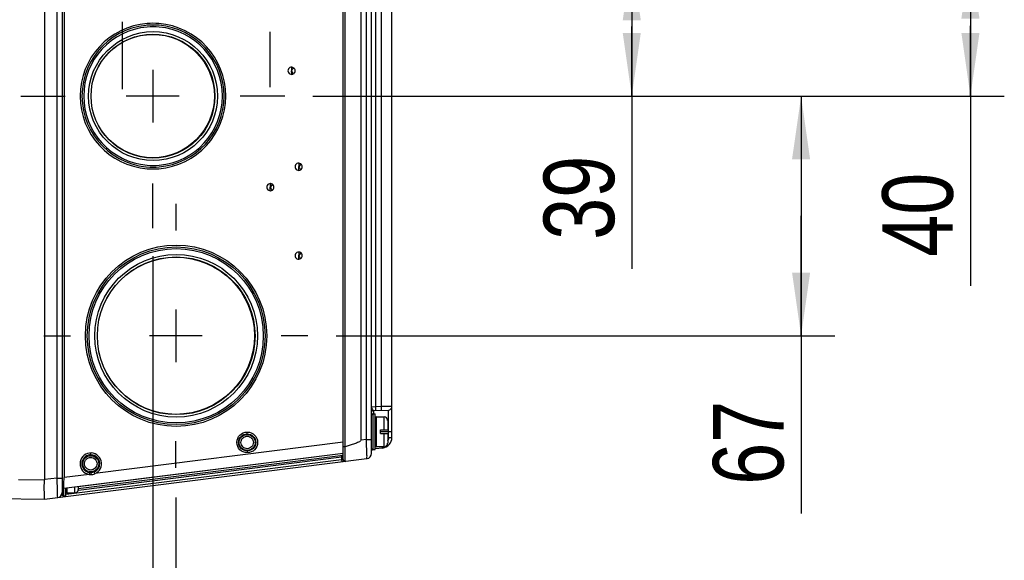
# Model space of a CAD drawing. Header units: inches. Extents: x 0 to 117, y 0 to 83.
# Tile 31 of 69: x 53 to 64, y 63 to 69. Entities that reach past the tile are written whole.
import ezdxf

# ---------------------------------------------------------------- set-up
doc = ezdxf.new("R2010")
doc.units = ezdxf.units.IN
doc.header["$LTSCALE"] = 6.431102
doc.header["$MEASUREMENT"] = 0
doc.linetypes.add('CENTER', pattern=[0.6, 0.375, -0.075, 0.075, -0.075])
doc.layers.get('0').update_dxf_attribs({"linetype": 'CONTINUOUS'})
doc.layers.add('DEFAULT_1', color=7, linetype='CENTER')
doc.styles.get("Standard").update_dxf_attribs({"font": 'txt', "width": 0.8})
doc.dimstyles.new('DIMSTYLE_1', dxfattribs={"dimtxt": 0.78125, "dimasz": 0.7, "dimexe": 0.18, "dimexo": 0.0625, "dimgap": 0.09, "dimtad": 1, "dimdec": 0, "dimzin": 4, "dimdsep": 46, "dimtxsty": 'STANDARD', "dimblk": '_FILLED', "dimblk1": '_FILLED', "dimblk2": '_FILLED', "dimcen": 0.09, "dimadec": 0, "dimazin": 0, "dimtfac": 1, "dimtdec": 0, "dimtofl": 0, "dimtmove": 0, "dimatfit": 3, "dimldrblk": '_FILLED', "dimfxl": 1, "dimtolj": 1, "dimtzin": 4, "dimarcsym": 0})

# ---------------------------------------------------------------- blocks, each defined once
blk = doc.blocks.new('_FILLED')
at = {"color": 0, "linetype": 'BYBLOCK'}
blk.add_solid([(0, 0), (-1, 0.143), (-1, -0.143)], dxfattribs=at)
blk = doc.blocks.new('*D10')
at = {"color": 7, "linetype": 'CONTINUOUS'}
for p, q in [((54.954, 66.398), (54.954, 61.524)), ((55.211, 63.726), (55.211, 61.524)), ((54.954, 61.899), (53.954, 61.899)), ((53.954, 61.899), (55.083, 61.899)), ((57.018, 61.899), (55.083, 61.899)), ((55.211, 61.899), (57.018, 61.899))]:
    blk.add_line(p, q, dxfattribs=at)
at = {"color": 7, "linetype": 'CONTINUOUS', "xscale": 0.7, "yscale": 0.7, "zscale": 0.7}
blk.add_blockref('_FILLED', (54.954, 61.899), dxfattribs=at)
at = {"color": 7, "linetype": 'CONTINUOUS', "xscale": 0.7, "yscale": 0.7, "zscale": 0.7, "rotation": 180}
blk.add_blockref('_FILLED', (55.211, 61.899), dxfattribs=at)
at = {"color": 7, "linetype": 'CONTINUOUS', "insert": (56.393, 62.875), "char_height": 0.781, "width": 0.625, "attachment_point": 1, "line_spacing_factor": 0.9}
blk.add_mtext('7', dxfattribs=at)
blk = doc.blocks.new('*D12')
at = {"color": 7, "linetype": 'CONTINUOUS'}
for p, q in [((56.728, 68.172), (62.509, 68.172)), ((62.134, 68.172), (62.134, 66.844)), ((62.134, 65.517), (62.134, 66.844)), ((62.134, 66.844), (62.134, 63.547)), ((56.985, 65.517), (62.509, 65.517))]:
    blk.add_line(p, q, dxfattribs=at)
at = {"color": 7, "linetype": 'CONTINUOUS', "xscale": 0.7, "yscale": 0.7, "zscale": 0.7}
for p, rotation in [((62.134, 68.172), 90), ((62.134, 65.517), 270)]:
    blk.add_blockref('_FILLED', p, dxfattribs=dict(at, rotation=rotation))
at = {"color": 7, "linetype": 'CONTINUOUS', "insert": (61.158, 64.797), "char_height": 0.7812, "width": 1.25, "attachment_point": 3, "rotation": 90, "line_spacing_factor": 0.9}
blk.add_mtext('67', dxfattribs=at)
blk = doc.blocks.new('*D13')
at = {"color": 7, "linetype": 'CONTINUOUS'}
for p, q in [((56.394, 69.711), (60.634, 69.711)), ((60.259, 69.711), (60.259, 68.941)), ((60.259, 68.172), (60.259, 68.941)), ((60.259, 68.941), (60.259, 66.26)), ((56.728, 68.172), (60.634, 68.172))]:
    blk.add_line(p, q, dxfattribs=at)
at = {"color": 7, "linetype": 'CONTINUOUS', "xscale": 0.7, "yscale": 0.7, "zscale": 0.7}
for p, rotation in [((60.259, 69.711), 90), ((60.259, 68.172), 270)]:
    blk.add_blockref('_FILLED', p, dxfattribs=dict(at, rotation=rotation))
at = {"color": 7, "linetype": 'CONTINUOUS', "insert": (59.283, 67.51), "char_height": 0.7812, "width": 1.25, "attachment_point": 3, "rotation": 90, "line_spacing_factor": 0.9}
blk.add_mtext('39', dxfattribs=at)
blk = doc.blocks.new('*D14')
at = {"color": 7, "linetype": 'CONTINUOUS'}
for p, q in [((58.029, 69.731), (64.384, 69.731)), ((64.009, 69.731), (64.009, 68.951)), ((64.009, 68.172), (64.009, 68.951)), ((64.009, 68.951), (64.009, 66.072)), ((56.728, 68.172), (64.384, 68.172))]:
    blk.add_line(p, q, dxfattribs=at)
at = {"color": 7, "linetype": 'CONTINUOUS', "xscale": 0.7, "yscale": 0.7, "zscale": 0.7}
for p, rotation in [((64.009, 69.731), 90), ((64.009, 68.172), 270)]:
    blk.add_blockref('_FILLED', p, dxfattribs=dict(at, rotation=rotation))
at = {"color": 7, "linetype": 'CONTINUOUS', "insert": (63.033, 67.322), "char_height": 0.7812, "width": 1.25, "attachment_point": 3, "rotation": 90, "line_spacing_factor": 0.9}
blk.add_mtext('40', dxfattribs=at)

msp = doc.modelspace()

# ---------------------------------------------------------------- linework, layer by layer
at = {"color": 7, "linetype": 'CONTINUOUS'}
for p, q in [((53.953, 73.182), (53.953, 63.757)), ((53.756, 73.017), (53.756, 63.922)), ((53.895, 63.941), (53.895, 72.998)), ((53.973, 72.993), (53.973, 63.947)), ((57.063, 64.146), (57.063, 72.793)), ((57.378, 64.215), (57.378, 72.724)), ((57.083, 72.651), (57.083, 64.288)), ((57.26, 72.577), (57.26, 64.362)), ((57.32, 64.37), (57.32, 72.569)), ((57.421, 72.209), (57.421, 64.731)), ((57.487, 64.732), (57.487, 69.423)), ((57.603, 64.391), (57.603, 69.415)), ((54.957, 68.959), (54.958, 68.959)), ((54.954, 68.464), (54.954, 67.879)), ((56.515, 68.42), (56.492, 68.452)), ((56.493, 68.413), (56.492, 68.452)), ((55.247, 68.172), (54.662, 68.172)), ((54.957, 67.384), (54.958, 67.384)), ((56.594, 67.422), (56.571, 67.39)), ((56.571, 67.35), (56.571, 67.389)), ((56.279, 67.195), (56.256, 67.163)), ((56.256, 67.123), (56.256, 67.163)), ((55.214, 66.501), (55.214, 66.501)), ((56.594, 66.437), (56.571, 66.405)), ((56.571, 66.365), (56.571, 66.405)), ((55.211, 65.809), (55.211, 65.225)), ((55.503, 65.517), (54.919, 65.517)), ((57.421, 64.731), (57.378, 64.728)), ((57.398, 64.691), (57.565, 64.695)), ((57.398, 64.691), (57.398, 64.651)), ((57.487, 64.732), (57.421, 64.731)), ((57.603, 64.734), (57.487, 64.732)), ((57.566, 64.695), (57.565, 64.695)), ((57.565, 64.391), (57.565, 64.695)), ((57.39, 64.651), (57.418, 64.651)), ((57.39, 64.651), (57.39, 64.257)), ((57.418, 64.257), (57.418, 64.651)), ((57.43, 64.619), (57.516, 64.619)), ((57.43, 64.619), (57.43, 64.289)), ((57.516, 64.474), (57.516, 64.619)), ((57.556, 64.58), (57.556, 64.474)), ((55.214, 64.533), (55.214, 64.533)), ((56, 64.431), (56.001, 64.451)), ((57.477, 64.474), (57.556, 64.474)), ((57.477, 64.434), (57.477, 64.474)), ((57.603, 64.454), (57.477, 64.454)), ((57.064, 64.337), (54.314, 63.99)), ((57.32, 64.37), (57.26, 64.362)), ((57.32, 64.37), (57.378, 64.37)), ((57.477, 64.434), (57.556, 64.434)), ((57.516, 64.289), (57.516, 64.434)), ((57.556, 64.434), (57.556, 64.328)), ((57.565, 64.391), (57.603, 64.391)), ((56, 64.241), (56.001, 64.221)), ((57.084, 64.266), (57.084, 64.289)), ((57.085, 64.244), (57.084, 64.266)), ((57.085, 64.224), (57.085, 64.244)), ((57.085, 64.205), (57.085, 64.224)), ((57.39, 64.257), (57.418, 64.257)), ((57.5, 64.273), (57.422, 64.264)), ((57.43, 64.289), (57.516, 64.289)), ((53.756, 63.706), (57.327, 64.157)), ((53.97, 63.828), (57.063, 64.218)), ((57.046, 64.143), (53.996, 63.758)), ((54.129, 63.826), (57.063, 64.196)), ((57.063, 64.214), (54.13, 63.844)), ((54.131, 63.808), (57.046, 64.176)), ((54.268, 64.199), (54.269, 64.218)), ((57.046, 64.176), (57.063, 64.179)), ((57.046, 64.176), (57.046, 64.143)), ((57.063, 64.146), (57.046, 64.143)), ((57.063, 64.179), (57.063, 64.179)), ((57.085, 64.158), (57.085, 64.205)), ((54.254, 64.001), (54.252, 63.982)), ((54.306, 64.008), (54.314, 63.99)), ((53.468, 63.927), (53.756, 63.922)), ((53.895, 63.941), (53.756, 63.924)), ((53.895, 63.941), (53.953, 63.941)), ((53.971, 63.887), (53.972, 63.941)), ((53.972, 63.941), (53.973, 63.947)), ((54.252, 63.982), (53.973, 63.947)), ((54.268, 64), (54.269, 63.98)), ((53.965, 63.824), (53.965, 63.745)), ((53.971, 63.874), (53.971, 63.887)), ((53.993, 63.745), (53.993, 63.83)), ((54.004, 63.828), (54.004, 63.777)), ((54.091, 63.777), (54.091, 63.843)), ((54.13, 63.848), (54.13, 63.816)), ((53.077, 63.718), (53.756, 63.706)), ((53.954, 63.752), (53.944, 63.751)), ((53.965, 63.745), (53.993, 63.745)), ((54.004, 63.777), (54.091, 63.777))]:
    msp.add_line(p, q, dxfattribs=at)
for centre, radius in [((54.958, 68.172), 0.714), ((54.957, 68.172), 0.686), ((54.954, 68.172), 0.683), ((55.213, 65.517), 1.004), ((55.214, 65.517), 0.984), ((55.214, 65.517), 0.965), ((55.214, 65.517), 0.901), ((55.214, 65.517), 0.873), ((55.211, 65.517), 0.87), ((56.001, 64.336), 0.115), ((56, 64.336), 0.0951), ((56, 64.336), 0.0889), ((54.268, 64.1), 0.0891)]:
    msp.add_circle(centre, radius, dxfattribs=at)
for centre, radius, start, end in [((54.957, 68.172), 0.807, 94.6108, 265.3909), ((54.958, 68.172), 0.787, 90.009, 269.991), ((54.958, 68.172), 0.768, 95.0074, 264.9934), ((54.957, 68.174), 0.785, 84.9795, 95.0205), ((54.958, 68.174), 0.766, 84.9816, 95.0192), ((54.957, 68.173), 0.805, 85.3834, 94.6183), ((54.956, 68.172), 0.807, 274.6108, 85.3909), ((54.958, 68.172), 0.768, 275.0074, 84.9934), ((54.957, 68.172), 0.787, 275.0078, 84.9922), ((56.492, 68.452), 0.0398, 89.0099, 270.9901), ((56.492, 68.452), 0.0398, 306.1749, 53.825), ((54.958, 68.169), 0.785, 264.9795, 275.0205), ((54.958, 68.17), 0.766, 264.9816, 275.0192), ((56.571, 67.389), 0.0398, 89.0099, 270.9901), ((56.571, 67.389), 0.0398, 306.1749, 53.825), ((54.956, 68.17), 0.805, 265.3834, 274.6183), ((56.256, 67.163), 0.0398, 89.0099, 270.9901), ((56.256, 67.163), 0.0398, 306.1749, 53.825), ((56.571, 66.405), 0.0398, 89.0099, 270.9901), ((56.571, 66.405), 0.0398, 306.1749, 53.825), ((57.398, 64.671), 0.0197, 91.5, 180), ((57.564, 64.734), 0.0394, 272.9187, 360), ((57.39, 64.639), 0.0118, 90, 180), ((57.43, 64.607), 0.0118, 90, 180), ((57.516, 64.58), 0.0394, 0, 90), ((57.485, 64.391), 0.118, 277.2, 360), ((57.486, 64.39), 0.0784, 332.2954, 339.1658), ((57.39, 64.269), 0.0118, 180, 270), ((57.398, 64.241), 0.0197, 115.1554, 180), ((57.43, 64.3), 0.0118, 180, 270), ((57.516, 64.328), 0.0394, 270, 360), ((54.268, 64.1), 0.119, 292.329, 262.0741), ((54.268, 64.1), 0.0991, 292.3343, 262.0749), ((57.074, 64.145), 0.0276, 183.6663, 191.5311), ((57.083, 64.146), 0.0197, 180, 277.2), ((57.319, 64.215), 0.0591, 277.2, 360), ((53.973, 63.808), 0.0197, 97.2, 180), ((54.004, 63.789), 0.0118, 180, 270), ((54.091, 63.816), 0.0394, 270, 360), ((53.894, 63.783), 0.0591, 277.2, 360), ((53.965, 63.757), 0.0118, 180, 270)]:
    msp.add_arc(centre, radius, start, end, dxfattribs=at)
for points, knots in [([(56.493, 68.492), (56.492, 68.485), (56.492, 68.474), (56.493, 68.464), (56.489, 68.451), (56.492, 68.452)], [0, 0, 0, 0, 0.498253, 0.754184, 1, 1, 1, 1]), ([(56.492, 68.452), (56.49, 68.446), (56.501, 68.47), (56.51, 68.475), (56.513, 68.482), (56.515, 68.485)], [0, 0, 0, 0, 0.494469, 0.750035, 1, 1, 1, 1]), ([(56.571, 67.429), (56.571, 67.423), (56.57, 67.411), (56.572, 67.401), (56.568, 67.388), (56.571, 67.389)], [0, 0, 0, 0, 0.498253, 0.754184, 1, 1, 1, 1]), ([(56.594, 67.357), (56.59, 67.363), (56.584, 67.371), (56.577, 67.381), (56.574, 67.39), (56.571, 67.39)], [0, 0, 0, 0, 0.498708, 0.743834, 1, 1, 1, 1]), ([(56.256, 67.203), (56.256, 67.196), (56.255, 67.185), (56.257, 67.175), (56.253, 67.161), (56.256, 67.163)], [0, 0, 0, 0, 0.498253, 0.754184, 1, 1, 1, 1]), ([(56.279, 67.131), (56.275, 67.136), (56.269, 67.144), (56.262, 67.154), (56.259, 67.164), (56.256, 67.163)], [0, 0, 0, 0, 0.498708, 0.743834, 1, 1, 1, 1]), ([(56.571, 66.445), (56.571, 66.438), (56.57, 66.427), (56.572, 66.417), (56.568, 66.403), (56.571, 66.405)], [0, 0, 0, 0, 0.498253, 0.754184, 1, 1, 1, 1]), ([(56.594, 66.373), (56.59, 66.378), (56.584, 66.387), (56.577, 66.397), (56.574, 66.406), (56.571, 66.405)], [0, 0, 0, 0, 0.498708, 0.743834, 1, 1, 1, 1]), ([(57.398, 64.691), (57.397, 64.691), (57.395, 64.694), (57.393, 64.695), (57.392, 64.697)], [0, 0, 0, 0, 0.320029, 1, 1, 1, 1]), ([(57.421, 64.731), (57.421, 64.726), (57.421, 64.717), (57.422, 64.703), (57.42, 64.697), (57.422, 64.691), (57.421, 64.691)], [0, 0, 0, 0, 0.381916, 0.706689, 0.923222, 1, 1, 1, 1]), ([(57.487, 64.693), (57.488, 64.693), (57.487, 64.699), (57.488, 64.705), (57.487, 64.718), (57.487, 64.727), (57.487, 64.732)], [0, 0, 0, 0, 0.076436, 0.292747, 0.617766, 1, 1, 1, 1]), ([(56.001, 64.266), (55.983, 64.266), (55.946, 64.281), (55.924, 64.335), (55.946, 64.39), (55.982, 64.405), (56, 64.405)], [0, 0, 0, 0, 0.250126, 0.500005, 0.749861, 1, 1, 1, 1]), ([(56, 64.405), (56.018, 64.405), (56.055, 64.39), (56.077, 64.336), (56.055, 64.282), (56.018, 64.266), (56.001, 64.266)], [0, 0, 0, 0, 0.250126, 0.500005, 0.749861, 1, 1, 1, 1]), ([(57.26, 64.362), (57.26, 64.354), (57.243, 64.343), (57.216, 64.33), (57.176, 64.316), (57.13, 64.301), (57.099, 64.293), (57.083, 64.288)], [0, 0, 0, 0, 0.124359, 0.249059, 0.499308, 0.74965, 1, 1, 1, 1]), ([(57.327, 64.157), (57.328, 64.157), (57.325, 64.165), (57.328, 64.175), (57.326, 64.196), (57.325, 64.221), (57.324, 64.253), (57.323, 64.303), (57.321, 64.343), (57.32, 64.37)], [0, 0, 0, 0, 0.019393, 0.076505, 0.169148, 0.293724, 0.44526, 0.617977, 1, 1, 1, 1]), ([(57.063, 64.291), (57.063, 64.289), (57.074, 64.29), (57.078, 64.289), (57.083, 64.289)], [0, 0, 0, 0, 0.299366, 1, 1, 1, 1]), ([(57.5, 64.273), (57.501, 64.274), (57.498, 64.281), (57.499, 64.285), (57.499, 64.288)], [0, 0, 0, 0, 0.264796, 1, 1, 1, 1]), ([(54.268, 64.03), (54.251, 64.03), (54.214, 64.045), (54.191, 64.099), (54.213, 64.154), (54.25, 64.169), (54.268, 64.169)], [0, 0, 0, 0, 0.250125, 0.500005, 0.749862, 1, 1, 1, 1]), ([(54.268, 64.169), (54.286, 64.169), (54.323, 64.154), (54.345, 64.1), (54.323, 64.046), (54.286, 64.03), (54.268, 64.03)], [0, 0, 0, 0, 0.250125, 0.500005, 0.749862, 1, 1, 1, 1]), ([(57.063, 64.123), (57.062, 64.123), (57.06, 64.123), (57.058, 64.124), (57.058, 64.124)], [0, 0, 0, 0, 0.496931, 1, 1, 1, 1]), ([(57.086, 64.126), (57.086, 64.126), (57.085, 64.131), (57.086, 64.135), (57.085, 64.146), (57.085, 64.154), (57.085, 64.158)], [0, 0, 0, 0, 0.064366, 0.255128, 0.569145, 1, 1, 1, 1]), ([(53.756, 63.706), (53.757, 63.727), (53.755, 63.772), (53.751, 63.845), (53.756, 63.896), (53.756, 63.924)], [0, 0, 0, 0, 0.293995, 0.618583, 1, 1, 1, 1]), ([(53.902, 63.724), (53.903, 63.724), (53.9, 63.733), (53.902, 63.742), (53.9, 63.764), (53.9, 63.79), (53.899, 63.822), (53.898, 63.873), (53.896, 63.914), (53.895, 63.941)], [0, 0, 0, 0, 0.019392, 0.076506, 0.169153, 0.293731, 0.445269, 0.617985, 1, 1, 1, 1]), ([(53.97, 63.828), (53.969, 63.827), (53.972, 63.834), (53.97, 63.841), (53.971, 63.857), (53.971, 63.867), (53.971, 63.874)], [0, 0, 0, 0, 0.066956, 0.264094, 0.581052, 1, 1, 1, 1])]:
    msp.add_open_spline(points, degree=3, knots=knots, dxfattribs=at)
for points in [[(56.515, 68.485), (56.509, 68.489), (56.501, 68.492), (56.493, 68.492)], [(56.493, 68.413), (56.501, 68.413), (56.509, 68.416), (56.515, 68.42)], [(56.594, 67.422), (56.588, 67.426), (56.579, 67.429), (56.571, 67.429)], [(56.571, 67.35), (56.579, 67.35), (56.588, 67.353), (56.594, 67.357)], [(56.279, 67.195), (56.273, 67.2), (56.264, 67.203), (56.256, 67.203)], [(56.256, 67.123), (56.264, 67.123), (56.273, 67.126), (56.279, 67.131)], [(56.594, 66.437), (56.588, 66.442), (56.579, 66.445), (56.571, 66.445)], [(56.571, 66.365), (56.579, 66.366), (56.588, 66.368), (56.594, 66.373)], [(57.392, 64.697), (57.386, 64.707), (57.378, 64.717), (57.378, 64.728)], [(57.565, 64.391), (57.565, 64.381), (57.563, 64.371), (57.56, 64.363)], [(57.046, 64.176), (57.046, 64.181), (57.047, 64.186), (57.05, 64.19)], [(57.058, 64.124), (57.052, 64.126), (57.048, 64.133), (57.047, 64.139)], [(57.05, 64.19), (57.051, 64.193), (57.054, 64.195), (57.058, 64.196)], [(54.268, 64), (54.264, 64), (54.259, 64.001), (54.255, 64.002)], [(54.306, 64.008), (54.294, 64.003), (54.281, 64), (54.268, 64)], [(54.252, 63.982), (54.257, 63.981), (54.263, 63.98), (54.268, 63.981)], [(54.269, 63.98), (54.284, 63.98), (54.3, 63.983), (54.314, 63.99)]]:
    msp.add_open_spline(points, degree=3, dxfattribs=at)
at = {"layer": 'DEFAULT_1', "color": 7, "linetype": 'CENTER'}
for p, q in [((54.62, 68.249), (54.62, 68.994)), ((56.254, 68.269), (56.254, 68.882)), ((53.493, 68.172), (53.985, 68.172)), ((56.416, 68.172), (55.923, 68.172)), ((54.954, 66.71), (54.954, 67.203)), ((55.211, 66.979), (55.211, 66.683)), ((53.749, 65.517), (54.045, 65.517)), ((56.673, 65.517), (56.377, 65.517)), ((55.211, 64.055), (55.211, 64.351))]:
    msp.add_line(p, q, dxfattribs=at)

# ---------------------------------------------------------------- dimensions: what is measured, and where the dimension line sits
at = {"color": 7, "linetype": 'CONTINUOUS'}
for base, p1, p2, picture, middle in [((60.259, 69.711), (56.728, 68.172), (56.394, 69.711), '*D13', (60.233, 65.768)), ((64.009, 69.731), (56.728, 68.172), (58.029, 69.731), '*D14', (63.983, 65.58)), ((62.134, 68.172), (56.985, 65.517), (56.728, 68.172), '*D12', (62.108, 63.055))]:
    dim = msp.add_linear_dim(base=base, p1=p1, p2=p2, angle=90, dimstyle='DIMSTYLE_1', dxfattribs=at)
    dim.commit()
    dim.dimension.update_dxf_attribs({"geometry": picture, "text_midpoint": middle, "dimtype": 160})
dim = msp.add_linear_dim(base=(55.211, 61.899), p1=(54.954, 66.398), p2=(55.211, 63.726), dimstyle='DIMSTYLE_1', dxfattribs=at)
dim.commit()
dim.dimension.update_dxf_attribs({"geometry": '*D10', "text_midpoint": (56.705, 62.485), "dimtype": 160})

doc.saveas('drawing.dxf')
